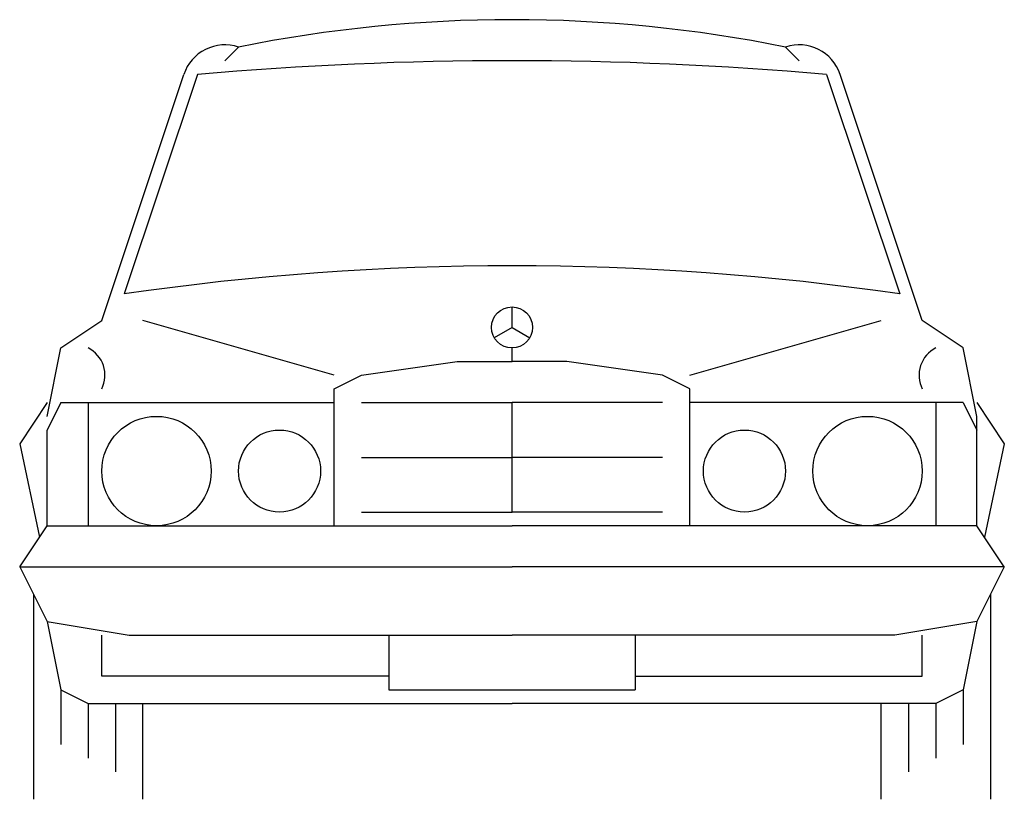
# Model space of a CAD drawing. Extents: x 340 to 412, y -35 to 22.
import ezdxf

# ---------------------------------------------------------------- set-up
doc = ezdxf.new("R2010")
doc.units = 0
doc.layers.get('0').update_dxf_attribs({"linetype": 'CONTINUOUS'})

msp = doc.modelspace()

# ---------------------------------------------------------------- linework, layer by layer
at = {"color": 0}
for p, q in [((356, 20), (355, 19)), ((396, 20), (397, 19)), ((346, 0), (352, 18)), ((353, 18), (347.65, 1.949)), ((399, 18), (404.35, 1.949)), ((406, 0), (400, 18)), ((376, -0.5), (376, 1)), ((343, -2), (346, 0)), ((363, -4), (349, 0)), ((389, -4), (403, 0)), ((409, -2), (406, 0)), ((376, -0.5), (374.701, -1.25)), ((376, -0.5), (377.299, -1.25)), ((342, -7), (343, -2)), ((376, -3), (376, -2)), ((410, -7), (409, -2)), ((365, -4), (372, -3)), ((372, -3), (376, -3)), ((380, -3), (376, -3)), ((387, -4), (380, -3)), ((363, -5), (365, -4)), ((389, -5), (387, -4)), ((363, -15), (363, -5)), ((389, -15), (389, -5)), ((342, -6), (340, -9)), ((343, -6), (342, -8)), ((343, -6), (363, -6)), ((345, -6), (345, -15)), ((365, -6), (376, -6)), ((387, -6), (376, -6)), ((376, -14), (376, -6)), ((409, -6), (389, -6)), ((407, -6), (407, -15)), ((409, -6), (410, -8)), ((410, -6), (412, -9)), ((410, -15), (410, -7)), ((342, -15), (342, -8)), ((410, -15), (410, -8)), ((340, -9), (341.44, -15.84)), ((412, -9), (410.56, -15.84)), ((365, -10), (376, -10)), ((387, -10), (376, -10)), ((365, -14), (376, -14)), ((387, -14), (376, -14)), ((340, -18), (342, -15)), ((342, -15), (376, -15)), ((410, -15), (376, -15)), ((412, -18), (410, -15)), ((340, -18), (342, -22)), ((340, -18), (376, -18)), ((412, -18), (376, -18)), ((412, -18), (410, -22)), ((341, -20), (341, -35)), ((411, -20), (411, -35)), ((342, -22), (348, -23)), ((342, -22), (343, -27)), ((410, -22), (404, -23)), ((410, -22), (409, -27)), ((346, -26), (346, -23)), ((348, -23), (376, -23)), ((367, -23), (367, -27)), ((404, -23), (376, -23)), ((385, -23), (385, -27)), ((406, -26), (406, -23)), ((367, -26), (346, -26)), ((385, -26), (406, -26)), ((343, -27), (343, -31)), ((343, -27), (345, -28)), ((367, -27), (385, -27)), ((409, -27), (407, -28)), ((409, -27), (409, -31)), ((345, -28), (345, -32)), ((345, -28), (376, -28)), ((347, -28), (347, -33)), ((349, -35), (349, -28)), ((407, -28), (376, -28)), ((403, -35), (403, -28)), ((405, -28), (405, -33)), ((407, -28), (407, -32))]:
    msp.add_line(p, q, dxfattribs=at)
for centre, radius in [((376, -0.5), 1.5), ((350, -11), 4), ((402, -11), 4), ((359, -11), 3), ((393, -11), 3)]:
    msp.add_circle(centre, radius, dxfattribs=at)
for centre, radius, start, end in [((376, -79), 101, 78.57881, 101.42119), ((355, 17), 3.162, 71.56505, 161.56505), ((397, 17), 3.162, 18.43495, 108.43495), ((376, -246), 265, 85.02089, 94.97911), ((376, -193), 197, 81.72586, 98.27414), ((344, -4), 2.236, 333.43495, 63.43495), ((408, -4), 2.236, 116.56505, 206.56505)]:
    msp.add_arc(centre, radius, start, end, dxfattribs=at)

doc.saveas('drawing.dxf')
